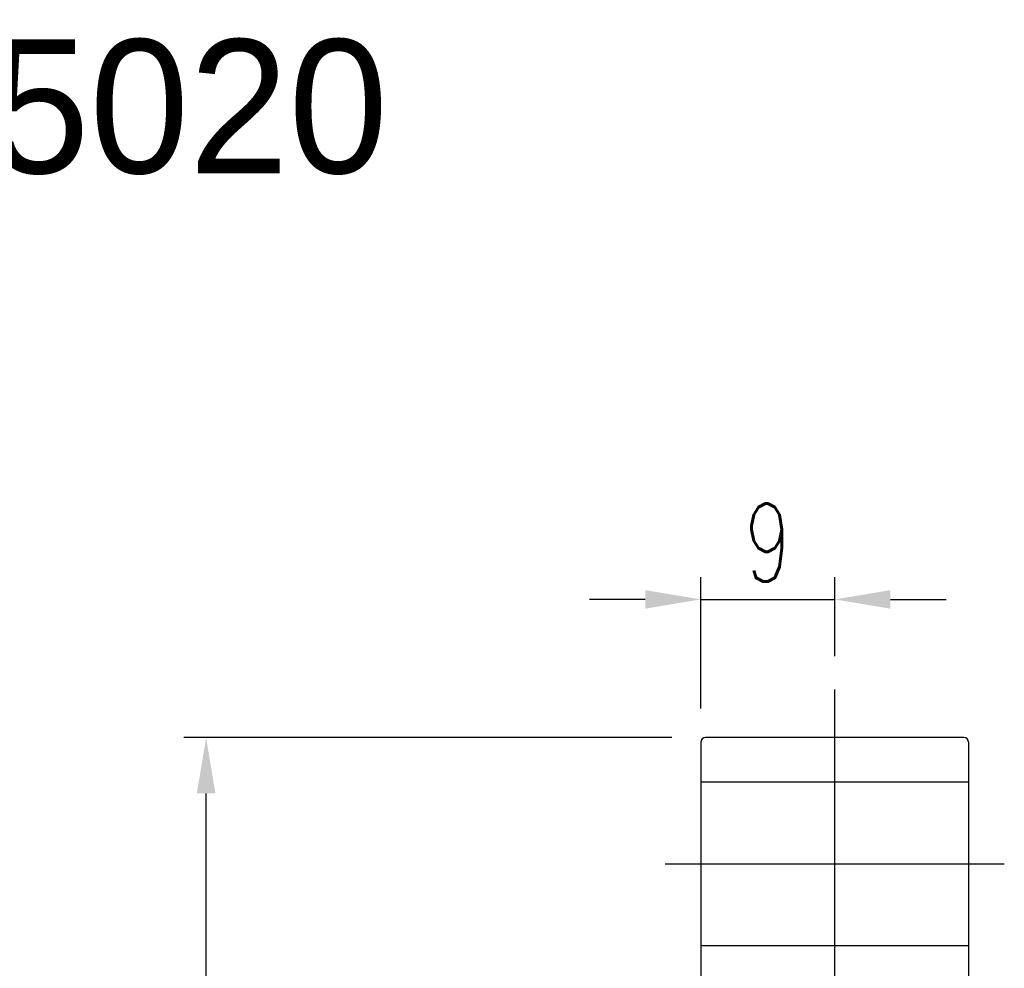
# Model space of a CAD drawing. Extents: x -366 to 906, y -44 to 705.
# Tile 48 of 48: x -214 to -147, y 109 to 172. Entities that reach past the tile are written whole.
import ezdxf
from ezdxf.enums import TextEntityAlignment as Align
from ezdxf.lldxf.tags import DXFTag

# ---------------------------------------------------------------- set-up
doc = ezdxf.new("R2010")
doc.units = 0
doc.header["$LTSCALE"] = 2
doc.header["$MEASUREMENT"] = 0
for name, color, linetype in [('CHA', 7, 'Continuous'), ('CL', 1, 'CENTER'), ('HID', 2, 'DASHED'), ('OUT', 3, 'Continuous')]:
    doc.layers.add(name, color=color, linetype=linetype)
doc.styles.add('DIM-7', font='SIMPLEX.shx', dxfattribs={"width": 0.7, "bigfont": 'chineset.shx'})
doc.styles.add('T', font='txt')
tags = doc.linetypes.add('CENTER', pattern=[2, 1.25, -0.25, 0.25, -0.25]).pattern_tags.tags
tags[10:11] = [DXFTag(74, 4), DXFTag(75, 0), DXFTag(340, '0'), DXFTag(46, 0.0), DXFTag(50, 0.0), DXFTag(44, 0.0), DXFTag(45, 0.0)]
tags[8:9] = [DXFTag(74, 4), DXFTag(75, 0), DXFTag(340, '0'), DXFTag(46, 0.0), DXFTag(50, 0.0), DXFTag(44, 0.0), DXFTag(45, 0.0)]
tags[6:7] = [DXFTag(74, 4), DXFTag(75, 0), DXFTag(340, '0'), DXFTag(46, 0.0), DXFTag(50, 0.0), DXFTag(44, 0.0), DXFTag(45, 0.0)]
tags[4:5] = [DXFTag(74, 4), DXFTag(75, 0), DXFTag(340, '0'), DXFTag(46, 0.0), DXFTag(50, 0.0), DXFTag(44, 0.0), DXFTag(45, 0.0)]
tags = doc.linetypes.add('DASHED', pattern=[0.75, 0.5, -0.25]).pattern_tags.tags
tags[6:7] = [DXFTag(74, 4), DXFTag(75, 0), DXFTag(340, '0'), DXFTag(46, 0.0), DXFTag(50, 0.0), DXFTag(44, 0.0), DXFTag(45, 0.0)]
tags[4:5] = [DXFTag(74, 4), DXFTag(75, 0), DXFTag(340, '0'), DXFTag(46, 0.0), DXFTag(50, 0.0), DXFTag(44, 0.0), DXFTag(45, 0.0)]
doc.dimstyles.new('CNS', dxfattribs={"dimtxt": 3.5, "dimasz": 2.5, "dimexe": 1, "dimexo": 1.5, "dimgap": 0.09, "dimtad": 0, "dimdsep": 46, "dimtxsty": 'DIM-7', "dimcen": 0.09, "dimclrd": 1, "dimclre": 1, "dimclrt": 4, "dimadec": 0, "dimazin": 0, "dimtfac": 1, "dimtix": 1, "dimtmove": 2, "dimatfit": 3, "dimfxl": 0, "dimtvp": 0.971429, "dimtolj": 1, "dimarcsym": 0})

# ---------------------------------------------------------------- blocks, each defined once
blk = doc.blocks.new('*D15')
at = {"layer": 'CHA', "lineweight": -2, "transparency": 16777216}
for p, q in [((-169.778, 124.143), (-202.626, 124.143)), ((-201.126, 17.893), (-201.126, 120.393)), ((-169.778, 14.143), (-202.626, 14.143))]:
    blk.add_line(p, q, dxfattribs=at)
at = {"layer": 'CHA', "transparency": 16777216}
for points in [[(-201.751, 120.393), (-200.501, 120.393), (-201.126, 124.143)], [(-201.751, 17.893), (-200.501, 17.893), (-201.126, 14.143)]]:
    blk.add_solid(points, dxfattribs=at)
at = {"layer": 'DEFPOINTS', "color": 0, "transparency": 16777216}
for p in [(-201.126, 124.143), (-167.528, 124.143), (-167.528, 14.143)]:
    blk.add_point(p, dxfattribs=at)
at = {"layer": 'CHA', "transparency": 16777216, "insert": (-204.951, 69.143), "char_height": 5.25, "attachment_point": 5, "rotation": 90, "style": 'DIM-7'}
blk.add_mtext('\\A1;%%C110', dxfattribs=at)
blk = doc.blocks.new('*D18')
at = {"layer": 'CHA', "lineweight": -2, "transparency": 16777216}
for p, q in [((-167.828, 126.093), (-167.828, 134.945)), ((-158.828, 129.633), (-158.828, 134.945)), ((-171.578, 133.445), (-175.328, 133.445)), ((-167.828, 133.445), (-158.828, 133.445)), ((-155.078, 133.445), (-151.328, 133.445))]:
    blk.add_line(p, q, dxfattribs=at)
at = {"layer": 'CHA', "transparency": 16777216}
for points in [[(-171.578, 134.07), (-171.578, 132.82), (-167.828, 133.445)], [(-155.078, 134.07), (-155.078, 132.82), (-158.828, 133.445)]]:
    blk.add_solid(points, dxfattribs=at)
at = {"layer": 'DEFPOINTS', "color": 0, "transparency": 16777216}
for p in [(-158.828, 133.445), (-158.828, 127.383), (-167.828, 123.843)]:
    blk.add_point(p, dxfattribs=at)
at = {"layer": 'CHA', "transparency": 16777216, "insert": (-163.328, 137.27), "char_height": 5.25, "attachment_point": 5, "style": 'DIM-7'}
blk.add_mtext('\\A1;9', dxfattribs=at)

msp = doc.modelspace()

# ---------------------------------------------------------------- linework, layer by layer
at = {"layer": 'CL', "color": 0, "ltscale": 3}
for p, q in [((-158.828, 97.322), (-158.828, 127.383)), ((-170.241, 115.643), (-147.416, 115.643))]:
    msp.add_line(p, q, dxfattribs=at)
at = {"layer": 'HID', "color": 0, "ltscale": 2.154286}
for p, q in [((-149.828, 121.143), (-167.828, 121.143)), ((-167.828, 110.143), (-149.828, 110.143))]:
    msp.add_line(p, q, dxfattribs=at)
at = {"layer": 'OUT', "color": 0}
for p, q in [((-150.128, 124.143), (-167.528, 124.143)), ((-167.828, 123.843), (-167.828, 14.443)), ((-149.828, 123.843), (-149.828, 14.443))]:
    msp.add_line(p, q, dxfattribs=at)
for centre, start, end in [((-167.528, 123.843), 90, 180), ((-150.128, 123.843), 0, 90)]:
    msp.add_arc(centre, 0.3, start, end, dxfattribs=at)

# ---------------------------------------------------------------- texts
at = {"layer": 'CHA', "color": 0, "style": 'T'}
msp.add_text('SFA5020', height=9, dxfattribs=at).set_placement((-213.973, 166.635), align=Align.MIDDLE)

# ---------------------------------------------------------------- dimensions: what is measured, and where the dimension line sits
at = {"layer": 'CHA', "color": 0}
dim = msp.add_linear_dim(base=(-158.828, 133.445), p1=(-167.828, 123.843), p2=(-158.828, 127.383), dimstyle='CNS', override={"dimscale": 1.5, "dimgap": 0.8, "dimtad": 1, "dimclrd": 256, "dimclre": 256, "dimclrt": 256, "dimtix": 0, "dimtmove": 0}, dxfattribs=at)
dim.commit()
dim.dimension.update_dxf_attribs({"geometry": '*D18', "text_midpoint": (-163.328, 137.27)})
dim = msp.add_linear_dim(base=(-201.126, 124.143), p1=(-167.528, 14.143), p2=(-167.528, 124.143), angle=90, text='%%C<>', dimstyle='CNS', override={"dimscale": 1.5, "dimgap": 0.8, "dimtad": 1, "dimclrd": 256, "dimclre": 256, "dimclrt": 256, "dimtix": 0, "dimtmove": 0}, dxfattribs=at)
dim.commit()
dim.dimension.update_dxf_attribs({"geometry": '*D15', "text_midpoint": (-204.951, 69.143)})

doc.saveas('drawing.dxf')
